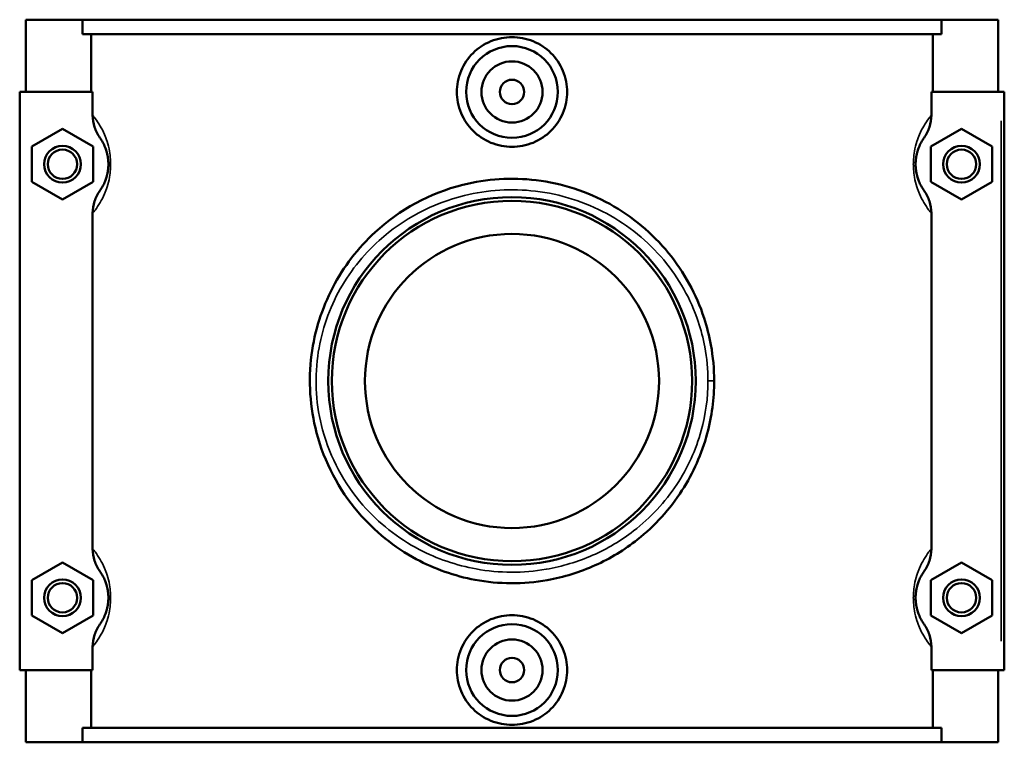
# Model space of a CAD drawing. Header units: inches. Extents: x 0.1 to 54.3, y -0.2 to 49.3.
# Tile 5 of 8: x 18.6 to 24.9, y 33.8 to 38.4. Entities that reach past the tile are written whole.
import ezdxf

# ---------------------------------------------------------------- set-up
doc = ezdxf.new("R2010")
doc.units = ezdxf.units.IN
doc.header["$MEASUREMENT"] = 0
doc.layers.add('Visible (ANSI)', color=7, linetype='Continuous', lineweight=50)
doc.layers.add('Visible Narrow (ANSI)', color=7, linetype='Continuous', lineweight=35)

msp = doc.modelspace()

# ---------------------------------------------------------------- linework, layer by layer
at = {"layer": 'Visible (ANSI)'}
for p, q in [((18.6422, 38.4204), (18.6422, 37.9554)), ((18.6422, 38.4204), (19.0073, 38.4204)), ((19.0073, 38.4204), (24.5372, 38.4204)), ((19.0073, 38.3274), (19.0073, 38.4204)), ((24.5372, 38.4204), (24.5372, 38.3274)), ((24.5372, 38.4204), (24.9022, 38.4204)), ((24.9022, 38.4204), (24.9022, 37.9554)), ((24.5372, 38.3274), (19.0073, 38.3274)), ((19.0638, 37.9554), (19.0638, 38.3274)), ((24.4807, 37.9554), (24.4807, 38.3274)), ((19.0722, 37.9554), (18.6029, 37.9554)), ((18.6029, 37.9554), (18.6029, 34.2354)), ((19.0722, 37.9554), (19.0722, 37.8061)), ((24.4722, 37.8061), (24.4722, 37.9554)), ((24.4722, 37.9554), (24.9219, 37.9554)), ((24.9219, 37.9554), (24.9416, 37.9554)), ((24.9416, 34.2354), (24.9416, 37.9554)), ((18.6816, 37.604), (18.8784, 37.7177)), ((18.8784, 37.7177), (19.0753, 37.604)), ((24.666, 37.7177), (24.4692, 37.604)), ((24.8629, 37.604), (24.666, 37.7177)), ((18.6816, 37.3767), (18.6816, 37.604)), ((19.0753, 37.604), (19.0753, 37.3767)), ((24.4692, 37.604), (24.4692, 37.3767)), ((24.8629, 37.3767), (24.8629, 37.604)), ((18.8784, 37.2631), (18.6816, 37.3767)), ((19.0753, 37.3767), (18.8784, 37.2631)), ((24.4692, 37.3767), (24.666, 37.2631)), ((24.666, 37.2631), (24.8629, 37.3767)), ((19.0722, 37.1746), (19.0722, 35.0161)), ((24.4722, 35.0161), (24.4722, 37.1746)), ((18.6816, 34.814), (18.8784, 34.9277)), ((18.8784, 34.9277), (19.0753, 34.814)), ((24.666, 34.9277), (24.4692, 34.814)), ((24.8629, 34.814), (24.666, 34.9277)), ((18.6816, 34.5867), (18.6816, 34.814)), ((19.0753, 34.814), (19.0753, 34.5867)), ((24.4692, 34.814), (24.4692, 34.5867)), ((24.8629, 34.5867), (24.8629, 34.814)), ((18.8784, 34.4731), (18.6816, 34.5867)), ((19.0753, 34.5867), (18.8784, 34.4731)), ((24.4692, 34.5867), (24.666, 34.4731)), ((24.666, 34.4731), (24.8629, 34.5867)), ((19.0722, 34.3846), (19.0722, 34.2354)), ((24.4722, 34.2354), (24.4722, 34.3846)), ((18.6029, 34.2354), (19.0722, 34.2354)), ((18.6422, 34.2354), (18.6422, 33.7704)), ((19.0638, 33.8634), (19.0638, 34.2354)), ((24.9219, 34.2354), (24.4722, 34.2354)), ((24.4807, 33.8634), (24.4807, 34.2354)), ((24.9022, 34.2354), (24.9022, 33.7704)), ((24.9416, 34.2354), (24.9219, 34.2354)), ((24.5372, 33.8634), (19.0073, 33.8634)), ((19.0073, 33.7704), (19.0073, 33.8634)), ((24.5372, 33.8634), (24.5372, 33.7704)), ((19.0073, 33.7704), (18.6422, 33.7704)), ((19.0073, 33.7704), (24.5372, 33.7704)), ((24.9022, 33.7704), (24.5372, 33.7704))]:
    msp.add_line(p, q, dxfattribs=at)
for centre, radius in [((21.7722, 37.9554), 0.2953), ((21.7722, 37.9554), 0.1969), ((21.7722, 37.9554), 0.0787), ((18.8784, 37.4904), 0.1181), ((24.666, 37.4904), 0.1181), ((18.8784, 37.4904), 0.0945), ((24.666, 37.4904), 0.0945), ((21.7722, 36.0954), 1.1831), ((21.7722, 36.0954), 1.1594), ((21.7722, 36.0954), 0.9465), ((18.8784, 34.7004), 0.1181), ((24.666, 34.7004), 0.1181), ((18.8784, 34.7004), 0.0945), ((24.666, 34.7004), 0.0945), ((21.7722, 34.2354), 0.2953), ((21.7722, 34.2354), 0.1969), ((21.7722, 34.2354), 0.0787)]:
    msp.add_circle(centre, radius, dxfattribs=at)
for points, knots in [([(22.1273, 37.9554), (22.1273, 37.9109), (22.1183, 37.8634), (22.0819, 37.7763), (22.0545, 37.7366), (21.9914, 37.674), (21.9515, 37.647), (21.8642, 37.6111), (21.8167, 37.6023), (21.7277, 37.6023), (21.6803, 37.6111), (21.593, 37.647), (21.5531, 37.674), (21.49, 37.7366), (21.4625, 37.7763), (21.4261, 37.8634), (21.4171, 37.9109), (21.4171, 37.9999), (21.4261, 38.0474), (21.4625, 38.1345), (21.49, 38.1742), (21.5531, 38.2368), (21.593, 38.2638), (21.6803, 38.2997), (21.7277, 38.3085), (21.8167, 38.3085), (21.8642, 38.2997), (21.9515, 38.2638), (21.9914, 38.2368), (22.0545, 38.1742), (22.0819, 38.1345), (22.1183, 38.0474), (22.1273, 37.9999), (22.1273, 37.9554)], [0, 0, 0, 0, 0.339439, 0.339439, 0.678879, 0.678879, 1.017872, 1.017872, 1.356866, 1.356866, 1.695859, 1.695859, 2.034853, 2.034853, 2.374292, 2.374292, 2.713731, 2.713731, 3.053171, 3.053171, 3.39261, 3.39261, 3.731603, 3.731603, 4.070597, 4.070597, 4.40959, 4.40959, 4.748584, 4.748584, 5.088023, 5.088023, 5.427463, 5.427463, 5.427463, 5.427463]), ([(19.0722, 37.8061), (19.0722, 37.7798), (19.0766, 37.7536), (19.0931, 37.7045), (19.1048, 37.6817), (19.1195, 37.661)], [-0.3949034, -0.3949034, -0.3949034, -0.3949034, -0.1937666, -0.1937666, 0, 0, 0, 0]), ([(24.425, 37.661), (24.4397, 37.6818), (24.4514, 37.7047), (24.4679, 37.7538), (24.4722, 37.7799), (24.4722, 37.8061)], [-0.394432, -0.394432, -0.394432, -0.394432, -0.2000221, -0.2000221, 0, 0, 0, 0]), ([(19.1195, 37.661), (19.1202, 37.66), (19.1208, 37.659), (19.1269, 37.6502), (19.1327, 37.6411), (19.1434, 37.6211), (19.1483, 37.6109), (19.1561, 37.5912), (19.1591, 37.5826), (19.165, 37.5624), (19.1678, 37.5506), (19.1714, 37.5286), (19.1725, 37.519), (19.1735, 37.5029), (19.1737, 37.4967), (19.1737, 37.4904), (19.1737, 37.4841), (19.1735, 37.4779), (19.1725, 37.4618), (19.1714, 37.4522), (19.1678, 37.4302), (19.165, 37.4183), (19.1591, 37.3982), (19.1561, 37.3896), (19.1483, 37.3699), (19.1434, 37.3597), (19.1327, 37.3397), (19.1269, 37.3306), (19.1208, 37.3217), (19.1202, 37.3208), (19.1195, 37.3198)], [0.701441, 0.701441, 0.701441, 0.701441, 0.741437, 0.741437, 1.058338, 1.058338, 1.312879, 1.312879, 1.480973, 1.480973, 1.671863, 1.671863, 1.806355, 1.806355, 1.890413, 1.890413, 1.890413, 1.974471, 1.974471, 2.108964, 2.108964, 2.299854, 2.299854, 2.467947, 2.467947, 2.722489, 2.722489, 3.039389, 3.039389, 3.079385, 3.079385, 3.079385, 3.079385]), ([(24.425, 37.3198), (24.4243, 37.3208), (24.4236, 37.3217), (24.4176, 37.3306), (24.4118, 37.3397), (24.401, 37.3597), (24.3961, 37.3699), (24.3883, 37.3896), (24.3853, 37.3982), (24.3794, 37.4183), (24.3766, 37.4302), (24.3731, 37.4522), (24.372, 37.4618), (24.3709, 37.4779), (24.3707, 37.4841), (24.3707, 37.4904), (24.3707, 37.4967), (24.3709, 37.5029), (24.372, 37.519), (24.3731, 37.5286), (24.3766, 37.5506), (24.3794, 37.5624), (24.3853, 37.5826), (24.3883, 37.5912), (24.3961, 37.6109), (24.401, 37.6211), (24.4118, 37.6411), (24.4176, 37.6502), (24.4236, 37.659), (24.4243, 37.66), (24.425, 37.661)], [0.701441, 0.701441, 0.701441, 0.701441, 0.741438, 0.741438, 1.058338, 1.058338, 1.312879, 1.312879, 1.480973, 1.480973, 1.671863, 1.671863, 1.806355, 1.806355, 1.890413, 1.890413, 1.890413, 1.974471, 1.974471, 2.108964, 2.108964, 2.299854, 2.299854, 2.467947, 2.467947, 2.722488, 2.722488, 3.039388, 3.039388, 3.079385, 3.079385, 3.079385, 3.079385]), ([(23.0736, 36.0954), (23.0736, 36.1732), (23.0666, 36.2509), (23.0422, 36.3858), (23.0276, 36.4435), (22.959, 36.6534), (22.8806, 36.7958), (22.6754, 37.0467), (22.5468, 37.1543), (22.2566, 37.3146), (22.0948, 37.3673), (21.7705, 37.4064), (21.6091, 37.3961), (21.2437, 37.3046), (21.0483, 37.1979), (20.7805, 36.9512), (20.6881, 36.8309), (20.5486, 36.5635), (20.5017, 36.4161), (20.46, 36.0969), (20.4712, 35.9247), (20.5644, 35.5727), (20.6572, 35.3972), (20.8867, 35.1283), (21.0136, 35.0257), (21.2738, 34.8859), (21.4021, 34.8405), (21.6877, 34.7875), (21.8464, 34.7869), (22.106, 34.8329), (22.2098, 34.8651), (22.4052, 34.9533), (22.4968, 35.0092), (22.6921, 35.1638), (22.789, 35.2706), (22.9387, 35.5031), (22.994, 35.6272), (23.0585, 35.8673), (23.0736, 35.9813), (23.0736, 36.0954)], [-30.370227, -30.370227, -30.370227, -30.370227, -29.800106, -29.800106, -29.36178, -29.36178, -28.164663, -28.164663, -26.924055, -26.924055, -25.689962, -25.689962, -24.526373, -24.526373, -22.913205, -22.913205, -21.787152, -21.787152, -20.660356, -20.660356, -19.422358, -19.422358, -17.971716, -17.971716, -16.763496, -16.763496, -15.76849, -15.76849, -14.626772, -14.626772, -13.830061, -13.830061, -13.033349, -13.033349, -11.959733, -11.959733, -10.959739, -10.959739, -10.123409, -10.123409, -10.123409, -10.123409]), ([(19.1195, 37.3198), (19.1047, 37.299), (19.093, 37.2761), (19.0766, 37.227), (19.0722, 37.2009), (19.0722, 37.1746)], [-0.394432, -0.394432, -0.394432, -0.394432, -0.2000221, -0.2000221, 0, 0, 0, 0]), ([(24.4722, 37.1746), (24.4722, 37.201), (24.4678, 37.2272), (24.4513, 37.2763), (24.4397, 37.2991), (24.425, 37.3198)], [-0.3949034, -0.3949034, -0.3949034, -0.3949034, -0.1937666, -0.1937666, 0, 0, 0, 0]), ([(19.0722, 35.0161), (19.0722, 34.9898), (19.0766, 34.9636), (19.0931, 34.9145), (19.1048, 34.8917), (19.1195, 34.871)], [-0.3949034, -0.3949034, -0.3949034, -0.3949034, -0.1937666, -0.1937666, 0, 0, 0, 0]), ([(24.425, 34.871), (24.4397, 34.8918), (24.4514, 34.9147), (24.4679, 34.9638), (24.4722, 34.9899), (24.4722, 35.0161)], [-0.394432, -0.394432, -0.394432, -0.394432, -0.2000221, -0.2000221, 0, 0, 0, 0]), ([(19.1195, 34.871), (19.1202, 34.87), (19.1208, 34.869), (19.1269, 34.8602), (19.1327, 34.8511), (19.1434, 34.8311), (19.1483, 34.8209), (19.1561, 34.8012), (19.1591, 34.7926), (19.165, 34.7724), (19.1678, 34.7606), (19.1714, 34.7386), (19.1725, 34.729), (19.1735, 34.7129), (19.1737, 34.7067), (19.1737, 34.7004), (19.1737, 34.6941), (19.1735, 34.6879), (19.1725, 34.6718), (19.1714, 34.6622), (19.1678, 34.6402), (19.165, 34.6283), (19.1591, 34.6082), (19.1561, 34.5996), (19.1483, 34.5799), (19.1434, 34.5697), (19.1327, 34.5497), (19.1269, 34.5406), (19.1208, 34.5317), (19.1202, 34.5308), (19.1195, 34.5298)], [0.701441, 0.701441, 0.701441, 0.701441, 0.741438, 0.741438, 1.058338, 1.058338, 1.312879, 1.312879, 1.480973, 1.480973, 1.671863, 1.671863, 1.806355, 1.806355, 1.890413, 1.890413, 1.890413, 1.974471, 1.974471, 2.108964, 2.108964, 2.299854, 2.299854, 2.467947, 2.467947, 2.722488, 2.722488, 3.039389, 3.039389, 3.079385, 3.079385, 3.079385, 3.079385]), ([(24.425, 34.5298), (24.4243, 34.5308), (24.4236, 34.5317), (24.4176, 34.5406), (24.4118, 34.5497), (24.401, 34.5697), (24.3961, 34.5799), (24.3883, 34.5996), (24.3853, 34.6082), (24.3794, 34.6283), (24.3766, 34.6402), (24.3731, 34.6622), (24.372, 34.6718), (24.3709, 34.6879), (24.3707, 34.6941), (24.3707, 34.7004), (24.3707, 34.7067), (24.3709, 34.7129), (24.372, 34.729), (24.3731, 34.7386), (24.3766, 34.7606), (24.3794, 34.7724), (24.3853, 34.7926), (24.3883, 34.8012), (24.3961, 34.8209), (24.401, 34.8311), (24.4118, 34.8511), (24.4176, 34.8602), (24.4236, 34.869), (24.4243, 34.87), (24.425, 34.871)], [0.700749, 0.700749, 0.700749, 0.700749, 0.740758, 0.740758, 1.057652, 1.057652, 1.31219, 1.31219, 1.480282, 1.480282, 1.67117, 1.67117, 1.805663, 1.805663, 1.889721, 1.889721, 1.889721, 1.973778, 1.973778, 2.108271, 2.108271, 2.299159, 2.299159, 2.467251, 2.467251, 2.721789, 2.721789, 3.038683, 3.038683, 3.078692, 3.078692, 3.078692, 3.078692]), ([(22.1273, 34.2354), (22.1273, 34.1909), (22.1183, 34.1434), (22.0819, 34.0563), (22.0545, 34.0166), (21.9914, 33.954), (21.9515, 33.927), (21.8642, 33.8911), (21.8167, 33.8823), (21.7277, 33.8823), (21.6803, 33.8911), (21.593, 33.927), (21.5531, 33.954), (21.49, 34.0166), (21.4625, 34.0563), (21.4261, 34.1434), (21.4171, 34.1909), (21.4171, 34.2354), (21.4171, 34.2799), (21.4261, 34.3274), (21.4625, 34.4145), (21.49, 34.4542), (21.5531, 34.5168), (21.593, 34.5438), (21.6803, 34.5797), (21.7277, 34.5885), (21.8167, 34.5885), (21.8642, 34.5797), (21.9515, 34.5438), (21.9914, 34.5168), (22.0545, 34.4542), (22.0819, 34.4145), (22.1183, 34.3274), (22.1273, 34.2799), (22.1273, 34.2354)], [2.713731, 2.713731, 2.713731, 2.713731, 3.053171, 3.053171, 3.39261, 3.39261, 3.731603, 3.731603, 4.070597, 4.070597, 4.40959, 4.40959, 4.748584, 4.748584, 5.088023, 5.088023, 5.427463, 5.427463, 5.427463, 5.766902, 5.766902, 6.106341, 6.106341, 6.445335, 6.445335, 6.784328, 6.784328, 7.123322, 7.123322, 7.462315, 7.462315, 7.801754, 7.801754, 8.141194, 8.141194, 8.141194, 8.141194]), ([(19.1195, 34.5298), (19.1047, 34.509), (19.093, 34.4861), (19.0766, 34.437), (19.0722, 34.4109), (19.0722, 34.3846)], [-0.394432, -0.394432, -0.394432, -0.394432, -0.2000221, -0.2000221, 0, 0, 0, 0]), ([(24.4722, 34.3846), (24.4722, 34.411), (24.4678, 34.4372), (24.4513, 34.4863), (24.4397, 34.5091), (24.425, 34.5298)], [-0.3949034, -0.3949034, -0.3949034, -0.3949034, -0.1937666, -0.1937666, 0, 0, 0, 0])]:
    msp.add_open_spline(points, degree=3, knots=knots, dxfattribs=at)
at = {"layer": 'Visible Narrow (ANSI)'}
for p, q in [((24.9219, 37.7694), (24.9219, 34.4214)), ((23.0373, 36.0954), (23.0735, 36.0954))]:
    msp.add_line(p, q, dxfattribs=at)
for points, knots in [([(19.0722, 37.1746), (19.0774, 37.1809), (19.0828, 37.1877), (19.0988, 37.209), (19.1099, 37.2251), (19.1305, 37.2603), (19.1399, 37.2783), (19.1548, 37.3129), (19.1606, 37.328), (19.1718, 37.3635), (19.1772, 37.3844), (19.1841, 37.4232), (19.1862, 37.4401), (19.1881, 37.4683), (19.1885, 37.4794), (19.1885, 37.4904), (19.1885, 37.5014), (19.1881, 37.5125), (19.1862, 37.5407), (19.1841, 37.5576), (19.1772, 37.5964), (19.1718, 37.6173), (19.1606, 37.6528), (19.1548, 37.6679), (19.1399, 37.7025), (19.1305, 37.7204), (19.1099, 37.7557), (19.0988, 37.7718), (19.0828, 37.7931), (19.0774, 37.7999), (19.0722, 37.8061)], [-3.212656, -3.212656, -3.212656, -3.212656, -3.039389, -3.039389, -2.722489, -2.722489, -2.467947, -2.467947, -2.299854, -2.299854, -2.108964, -2.108964, -1.974471, -1.974471, -1.890413, -1.890413, -1.890413, -1.806355, -1.806355, -1.671863, -1.671863, -1.480973, -1.480973, -1.312879, -1.312879, -1.058338, -1.058338, -0.741437, -0.741437, -0.568171, -0.568171, -0.568171, -0.568171]), ([(24.4722, 37.8061), (24.4671, 37.7999), (24.4616, 37.7931), (24.4457, 37.7718), (24.4345, 37.7557), (24.414, 37.7204), (24.4046, 37.7025), (24.3897, 37.6679), (24.3839, 37.6528), (24.3726, 37.6173), (24.3672, 37.5964), (24.3604, 37.5576), (24.3583, 37.5407), (24.3563, 37.5125), (24.3559, 37.5014), (24.3559, 37.4904), (24.3559, 37.4794), (24.3563, 37.4683), (24.3583, 37.4401), (24.3604, 37.4232), (24.3672, 37.3844), (24.3726, 37.3635), (24.3839, 37.328), (24.3897, 37.3129), (24.4046, 37.2783), (24.414, 37.2603), (24.4345, 37.2251), (24.4457, 37.209), (24.4616, 37.1877), (24.4671, 37.1809), (24.4722, 37.1746)], [-3.212656, -3.212656, -3.212656, -3.212656, -3.039388, -3.039388, -2.722488, -2.722488, -2.467947, -2.467947, -2.299854, -2.299854, -2.108964, -2.108964, -1.974471, -1.974471, -1.890413, -1.890413, -1.890413, -1.806355, -1.806355, -1.671863, -1.671863, -1.480973, -1.480973, -1.312879, -1.312879, -1.058338, -1.058338, -0.741438, -0.741438, -0.568171, -0.568171, -0.568171, -0.568171]), ([(23.0338, 36.0954), (23.0338, 35.9875), (23.0191, 35.8798), (22.9566, 35.6527), (22.903, 35.5354), (22.7579, 35.3156), (22.6639, 35.2146), (22.4746, 35.0684), (22.3858, 35.0156), (22.1964, 34.9322), (22.0958, 34.9018), (21.8441, 34.8583), (21.6903, 34.8589), (21.4134, 34.9089), (21.289, 34.9519), (21.0368, 35.084), (20.9138, 35.1811), (20.6914, 35.4352), (20.6013, 35.6012), (20.5111, 35.934), (20.5002, 36.0968), (20.5406, 36.3986), (20.5861, 36.538), (20.7213, 36.7908), (20.8108, 36.9045), (21.0705, 37.1378), (21.2599, 37.2386), (21.6141, 37.3252), (21.7706, 37.3349), (22.0849, 37.298), (22.2417, 37.2481), (22.5231, 37.0965), (22.6478, 36.9948), (22.8466, 36.7576), (22.9226, 36.623), (22.9891, 36.4245), (23.0033, 36.3699), (23.027, 36.2424), (23.0338, 36.1689), (23.0338, 36.0954)], [10.123409, 10.123409, 10.123409, 10.123409, 10.959739, 10.959739, 11.959733, 11.959733, 13.033349, 13.033349, 13.830061, 13.830061, 14.626772, 14.626772, 15.76849, 15.76849, 16.763496, 16.763496, 17.971716, 17.971716, 19.422358, 19.422358, 20.660356, 20.660356, 21.787152, 21.787152, 22.913205, 22.913205, 24.526373, 24.526373, 25.689962, 25.689962, 26.924055, 26.924055, 28.164663, 28.164663, 29.36178, 29.36178, 29.800106, 29.800106, 30.370227, 30.370227, 30.370227, 30.370227]), ([(19.0722, 34.3846), (19.0774, 34.3909), (19.0828, 34.3977), (19.0988, 34.419), (19.1099, 34.4351), (19.1305, 34.4703), (19.1399, 34.4883), (19.1548, 34.5229), (19.1606, 34.538), (19.1718, 34.5735), (19.1772, 34.5944), (19.1841, 34.6332), (19.1862, 34.6501), (19.1881, 34.6783), (19.1885, 34.6894), (19.1885, 34.7004), (19.1885, 34.7114), (19.1881, 34.7225), (19.1862, 34.7507), (19.1841, 34.7676), (19.1772, 34.8064), (19.1718, 34.8273), (19.1606, 34.8628), (19.1548, 34.8779), (19.1399, 34.9125), (19.1305, 34.9304), (19.1099, 34.9657), (19.0988, 34.9818), (19.0828, 35.0031), (19.0774, 35.0099), (19.0722, 35.0161)], [-3.212656, -3.212656, -3.212656, -3.212656, -3.039389, -3.039389, -2.722488, -2.722488, -2.467947, -2.467947, -2.299854, -2.299854, -2.108964, -2.108964, -1.974471, -1.974471, -1.890413, -1.890413, -1.890413, -1.806355, -1.806355, -1.671863, -1.671863, -1.480973, -1.480973, -1.312879, -1.312879, -1.058338, -1.058338, -0.741438, -0.741438, -0.568171, -0.568171, -0.568171, -0.568171]), ([(24.4722, 35.0161), (24.4671, 35.0099), (24.4616, 35.0031), (24.4457, 34.9818), (24.4345, 34.9657), (24.414, 34.9304), (24.4046, 34.9125), (24.3897, 34.8779), (24.3839, 34.8628), (24.3726, 34.8273), (24.3672, 34.8064), (24.3604, 34.7676), (24.3583, 34.7507), (24.3563, 34.7225), (24.3559, 34.7114), (24.3559, 34.7004), (24.3559, 34.6894), (24.3563, 34.6783), (24.3583, 34.6501), (24.3604, 34.6332), (24.3672, 34.5944), (24.3726, 34.5735), (24.3839, 34.538), (24.3897, 34.5229), (24.4046, 34.4883), (24.414, 34.4704), (24.4345, 34.4351), (24.4457, 34.419), (24.4616, 34.3977), (24.4671, 34.3909), (24.4722, 34.3846)], [-3.211963, -3.211963, -3.211963, -3.211963, -3.038683, -3.038683, -2.721789, -2.721789, -2.467251, -2.467251, -2.299159, -2.299159, -2.108271, -2.108271, -1.973778, -1.973778, -1.889721, -1.889721, -1.889721, -1.805663, -1.805663, -1.67117, -1.67117, -1.480282, -1.480282, -1.31219, -1.31219, -1.057652, -1.057652, -0.740758, -0.740758, -0.567478, -0.567478, -0.567478, -0.567478])]:
    msp.add_open_spline(points, degree=3, knots=knots, dxfattribs=at)

doc.saveas('drawing.dxf')
